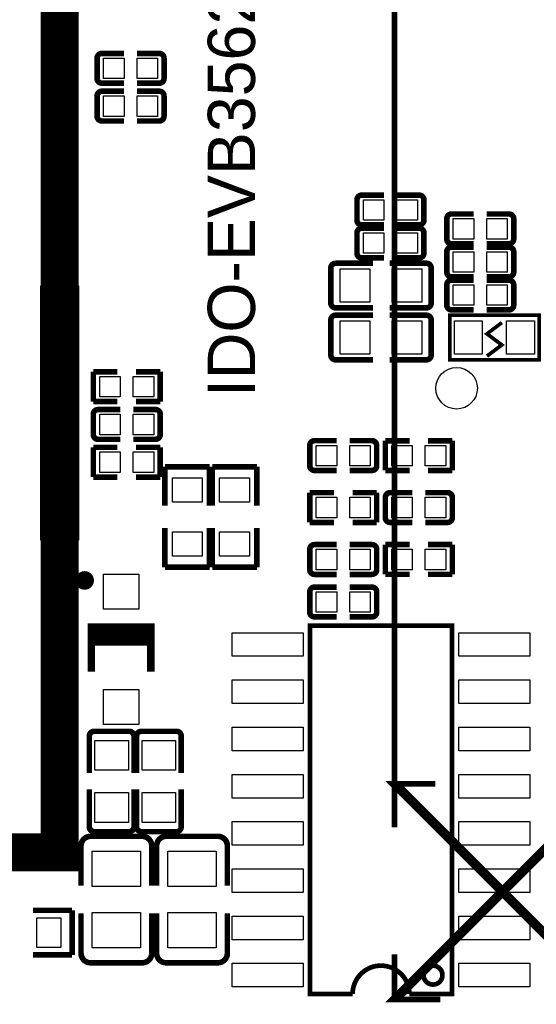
# Model space of a CAD drawing. Extents: x -11 to 307, y -16 to 111.
# Tile 12 of 26: x 84 to 98, y 11 to 37. Entities that reach past the tile are written whole.
import ezdxf

# ---------------------------------------------------------------- set-up
doc = ezdxf.new("R2010")
doc.units = 0
doc.header["$MEASUREMENT"] = 0
doc.layers.add('SILKSCREEN_TOP', color=7, linetype='CONTINUOUS')
doc.layers.add('TOP', color=3, linetype='CONTINUOUS')

msp = doc.modelspace()

# ---------------------------------------------------------------- linework, layer by layer
at = {"layer": 'SILKSCREEN_TOP'}
for points, const_width in [([(34.417, 14.732), (85.471, 14.732), (85.471, 65.913), (34.417, 65.913), (34.417, 14.732)], 1.016), ([(94.472811, 61.722), (94.472811, 15.4051)], 0.1524), ([(86.603103, 36.214152), (87.200791, 36.214152)], 0.150012), ([(88.148897, 36.214152), (87.551311, 36.214152)], 0.150012), ([(86.476103, 35.540848), (86.476103, 36.087152)], 0.150012), ([(88.275897, 36.087152), (88.275897, 35.540848)], 0.150012), ([(86.603103, 35.413848), (87.200791, 35.413848)], 0.150012), ([(88.148897, 35.413848), (87.551311, 35.413848)], 0.150012), ([(86.603103, 35.198152), (87.200791, 35.198152)], 0.150012), ([(88.148897, 35.198152), (87.551311, 35.198152)], 0.150012), ([(86.476103, 34.524848), (86.476103, 35.071152)], 0.150012), ([(88.275897, 35.071152), (88.275897, 34.524848)], 0.150012), ([(86.603103, 34.397848), (87.200791, 34.397848)], 0.150012), ([(88.148897, 34.397848), (87.551311, 34.397848)], 0.150012), ([(93.461103, 31.730848), (93.461103, 32.277152)], 0.150012), ([(93.588103, 32.404152), (94.185791, 32.404152)], 0.150012), ([(95.133897, 32.404152), (94.536311, 32.404152)], 0.150012), ([(95.260897, 32.277152), (95.260897, 31.730848)], 0.150012), ([(95.874103, 31.223001), (95.874103, 31.769304)], 0.150012), ([(96.001103, 31.896304), (96.598689, 31.896304)], 0.150012), ([(97.546897, 31.896304), (96.949209, 31.896304)], 0.150012), ([(97.673897, 31.769304), (97.673897, 31.223001)], 0.150012), ([(93.588103, 31.603848), (94.185791, 31.603848)], 0.150012), ([(93.588103, 31.515152), (94.185791, 31.515152)], 0.150012), ([(95.133897, 31.603848), (94.536311, 31.603848)], 0.150012), ([(95.133897, 31.515152), (94.536311, 31.515152)], 0.150012), ([(93.461103, 30.841848), (93.461103, 31.388152)], 0.150012), ([(95.260897, 31.388152), (95.260897, 30.841848)], 0.150012), ([(96.001103, 31.096001), (96.598689, 31.096001)], 0.150012), ([(96.001103, 31.007304), (96.598689, 31.007304)], 0.150012), ([(97.546897, 31.096001), (96.949209, 31.096001)], 0.150012), ([(97.546897, 31.007304), (96.949209, 31.007304)], 0.150012), ([(93.588103, 30.714848), (94.185791, 30.714848)], 0.150012), ([(95.133897, 30.714848), (94.536311, 30.714848)], 0.150012), ([(95.874103, 30.334001), (95.874103, 30.880304)], 0.150012), ([(97.673897, 30.880304), (97.673897, 30.334001)], 0.150012), ([(92.758311, 29.499611), (92.758311, 30.444389)], 0.150089), ([(92.885311, 30.571389), (93.894707, 30.571389)], 0.150089), ([(95.328689, 30.571389), (94.336108, 30.571389)], 0.150089), ([(95.455689, 30.444389), (95.455689, 29.499611)], 0.150089), ([(96.001103, 30.207001), (96.598689, 30.207001)], 0.150012), ([(96.001103, 30.118304), (96.598689, 30.118304)], 0.150012), ([(97.546897, 30.207001), (96.949209, 30.207001)], 0.150012), ([(97.546897, 30.118304), (96.949209, 30.118304)], 0.150012), ([(85.020912, 23.192994), (85.020912, 29.893006), (85.921113, 29.893006), (85.921113, 23.192994), (85.020912, 23.192994)], 0.150089), ([(95.874103, 29.445001), (95.874103, 29.991304)], 0.150012), ([(97.673897, 29.991304), (97.673897, 29.445001)], 0.150012), ([(92.885311, 29.372611), (93.894707, 29.372611)], 0.150089), ([(95.328689, 29.372611), (94.336108, 29.372611)], 0.150089), ([(96.001103, 29.318001), (96.598689, 29.318001)], 0.150012), ([(97.546897, 29.318001), (96.949209, 29.318001)], 0.150012), ([(92.885311, 29.174389), (93.894707, 29.174389)], 0.150089), ([(95.328689, 29.174389), (94.336108, 29.174389)], 0.150089), ([(98.354998, 27.975001), (98.354998, 29.174999), (95.955002, 29.174999), (95.955002, 27.975001), (98.354998, 27.975001)], 0.1), ([(92.758311, 28.102611), (92.758311, 29.047389)], 0.150089), ([(95.455689, 29.047389), (95.455689, 28.102611)], 0.150089), ([(96.955, 28.075001), (97.355, 28.375), (96.955, 28.675), (97.355, 28.974999)], 0.1), ([(92.885311, 27.975611), (93.894707, 27.975611)], 0.150089), ([(95.328689, 27.975611), (94.336108, 27.975611)], 0.150089), ([(86.374503, 26.854201), (86.374503, 27.654199)], 0.150089), ([(86.374503, 27.654199), (87.024489, 27.654199)], 0.150089), ([(88.174297, 27.654199), (87.524311, 27.654199)], 0.150089), ([(88.174297, 26.854201), (88.174297, 27.654199)], 0.150089), ([(87.024489, 26.854201), (86.374503, 26.854201)], 0.150089), ([(87.524311, 26.854201), (88.174297, 26.854201)], 0.150089), ([(86.374503, 25.965201), (86.374503, 26.511504)], 0.150012), ([(86.501503, 26.638504), (87.099089, 26.638504)], 0.150012), ([(88.047297, 26.638504), (87.449609, 26.638504)], 0.150012), ([(88.174297, 26.511504), (88.174297, 25.965201)], 0.150012), ([(87.024489, 25.622199), (86.374503, 25.622199)], 0.150089), ([(86.374503, 25.622199), (86.374503, 24.822201)], 0.150089), ([(86.501503, 25.838201), (87.099089, 25.838201)], 0.150012), ([(88.047297, 25.838201), (87.449609, 25.838201)], 0.150012), ([(87.524311, 25.622199), (88.174297, 25.622199)], 0.150089), ([(88.174297, 25.622199), (88.174297, 24.822201)], 0.150089), ([(92.191078, 25.126848), (92.191078, 25.673152)], 0.150012), ([(92.318078, 25.800152), (92.915765, 25.800152)], 0.150012), ([(93.863871, 25.800152), (93.266285, 25.800152)], 0.150012), ([(93.990871, 25.673152), (93.990871, 25.126848)], 0.150012), ([(94.873013, 25.799999), (94.223103, 25.799999)], 0.150089), ([(94.223103, 25.799999), (94.223103, 25.000001)], 0.150089), ([(95.372911, 25.799999), (96.022897, 25.799999)], 0.150089), ([(96.022897, 25.799999), (96.022897, 25.000001)], 0.150089), ([(88.300103, 24.048999), (88.300103, 25.09901)], 0.150089), ([(88.300103, 25.09901), (89.499897, 25.09901)], 0.150089), ([(89.499897, 25.09901), (89.499897, 24.048999)], 0.150089), ([(89.570103, 24.048999), (89.570103, 25.09901)], 0.150089), ([(89.570103, 25.09901), (90.769897, 25.09901)], 0.150089), ([(90.769897, 25.09901), (90.769897, 24.048999)], 0.150089), ([(86.374503, 24.822201), (87.024489, 24.822201)], 0.150089), ([(88.174297, 24.822201), (87.524311, 24.822201)], 0.150089), ([(92.318078, 24.999848), (92.915765, 24.999848)], 0.150012), ([(93.863871, 24.999848), (93.266285, 24.999848)], 0.150012), ([(94.223103, 25.000001), (94.873013, 25.000001)], 0.150089), ([(96.022897, 25.000001), (95.372911, 25.000001)], 0.150089), ([(92.841089, 24.402999), (92.191103, 24.402999)], 0.150089), ([(92.191103, 24.402999), (92.191103, 23.603001)], 0.150089), ([(93.340885, 24.402999), (93.990897, 24.402999)], 0.150089), ([(93.990897, 24.402999), (93.990897, 23.603001)], 0.150089), ([(94.350103, 24.403152), (94.947816, 24.403152)], 0.150012), ([(95.895922, 24.403152), (95.298311, 24.403152)], 0.150012), ([(94.223103, 23.729848), (94.223103, 24.276152)], 0.150012), ([(96.022922, 24.276152), (96.022922, 23.729848)], 0.150012), ([(92.191103, 23.603001), (92.841089, 23.603001)], 0.150089), ([(93.990897, 23.603001), (93.340885, 23.603001)], 0.150089), ([(94.350103, 23.602848), (94.947816, 23.602848)], 0.150012), ([(95.895922, 23.602848), (95.298311, 23.602848)], 0.150012), ([(88.300103, 23.449001), (88.300103, 22.39899)], 0.150089), ([(89.499897, 22.39899), (89.499897, 23.449001)], 0.150089), ([(89.570103, 23.449001), (89.570103, 22.39899)], 0.150089), ([(90.769897, 22.39899), (90.769897, 23.449001)], 0.150089), ([(92.318103, 23.006152), (92.915816, 23.006152)], 0.150012), ([(93.863922, 23.006152), (93.266311, 23.006152)], 0.150012), ([(94.873013, 23.005999), (94.223103, 23.005999)], 0.150089), ([(94.223103, 23.005999), (94.223103, 22.206001)], 0.150089), ([(95.372911, 23.005999), (96.022897, 23.005999)], 0.150089), ([(96.022897, 23.005999), (96.022897, 22.206001)], 0.150089), ([(92.191103, 22.332848), (92.191103, 22.879152)], 0.150012), ([(93.990922, 22.879152), (93.990922, 22.332848)], 0.150012), ([(88.300103, 22.39899), (89.499897, 22.39899)], 0.150089), ([(89.570103, 22.39899), (90.769897, 22.39899)], 0.150089), ([(92.318103, 22.205848), (92.915816, 22.205848)], 0.150012), ([(93.863922, 22.205848), (93.266311, 22.205848)], 0.150012), ([(94.223103, 22.206001), (94.873013, 22.206001)], 0.150089), ([(96.022897, 22.206001), (95.372911, 22.206001)], 0.150089), ([(92.191103, 21.189848), (92.191103, 21.736152)], 0.150012), ([(92.318103, 21.863152), (92.915715, 21.863152)], 0.150012), ([(93.863897, 21.863152), (93.266209, 21.863152)], 0.150012), ([(93.990897, 21.736152), (93.990897, 21.189848)], 0.150012), ([(92.318103, 21.062848), (92.915715, 21.062848)], 0.150012), ([(93.863897, 21.062848), (93.266209, 21.062848)], 0.150012), ([(87.921998, 19.593001), (87.921998, 20.792999), (86.322002, 20.792999), (86.322002, 19.593001)], 0.2), ([(87.921998, 20.592999), (86.322002, 20.592999)], 0.2), ([(87.921998, 20.393), (86.322002, 20.393)], 0.2), ([(86.395611, 17.985689), (87.340389, 17.985689)], 0.150089), ([(87.665611, 17.985689), (88.610389, 17.985689)], 0.150089), ([(86.268611, 17.858689), (86.268611, 16.866108)], 0.150089), ([(87.467389, 17.858689), (87.467389, 16.866108)], 0.150089), ([(87.538611, 17.858689), (87.538611, 16.866108)], 0.150089), ([(88.737389, 17.858689), (88.737389, 16.866108)], 0.150089), ([(86.268611, 15.415311), (86.268611, 16.424707)], 0.150089), ([(87.467389, 15.415311), (87.467389, 16.424707)], 0.150089), ([(87.538611, 15.415311), (87.538611, 16.424707)], 0.150089), ([(88.737389, 15.415311), (88.737389, 16.424707)], 0.150089), ([(87.340389, 15.288311), (86.395611, 15.288311)], 0.150089), ([(88.610389, 15.288311), (87.665611, 15.288311)], 0.150089), ([(86.298989, 15.162022), (87.691011, 15.162022)], 0.150089), ([(88.331015, 15.161997), (89.723011, 15.161997)], 0.150089), ([(86.044989, 14.908022), (86.044989, 13.831799)], 0.150089), ([(87.945011, 14.908022), (87.945011, 13.831799)], 0.150089), ([(88.077015, 14.907997), (88.077015, 13.831799)], 0.150089), ([(89.977011, 14.907997), (89.977011, 13.831799)], 0.150089), ([(85.80501, 13.172897), (84.754999, 13.172897)], 0.150089), ([(85.80501, 11.973103), (85.80501, 13.172897)], 0.150089), ([(86.044989, 12.016003), (86.044989, 13.087401)], 0.150089), ([(87.945011, 12.016003), (87.945011, 13.087401)], 0.150089), ([(88.077015, 12.016003), (88.077015, 13.087401)], 0.150089), ([(89.977011, 12.016003), (89.977011, 13.087401)], 0.150089), ([(84.754999, 11.973103), (85.80501, 11.973103)], 0.150089), ([(94.472811, 11.991289), (94.472811, 10.772089)], 0.1524), ([(87.691011, 11.762003), (86.298989, 11.762003)], 0.150089), ([(89.723011, 11.762003), (88.331015, 11.762003)], 0.150089)]:
    msp.add_lwpolyline(points, dxfattribs=dict(at, const_width=const_width))
for points, const_width in [([(86.476103, 36.087152, -0.414331), (86.603103, 36.214152)], 0.150012), ([(88.148897, 36.214152, -0.414331), (88.275897, 36.087152)], 0.150012), ([(86.603103, 35.413848, -0.414253), (86.476103, 35.540848)], 0.150012), ([(88.275897, 35.540848, -0.414253), (88.148897, 35.413848)], 0.150012), ([(86.476103, 35.071152, -0.414331), (86.603103, 35.198152)], 0.150012), ([(88.148897, 35.198152, -0.414331), (88.275897, 35.071152)], 0.150012), ([(86.603103, 34.397848, -0.414253), (86.476103, 34.524848)], 0.150012), ([(88.275897, 34.524848, -0.414253), (88.148897, 34.397848)], 0.150012), ([(93.461103, 32.277152, -0.414331), (93.588103, 32.404152)], 0.150012), ([(95.133897, 32.404152, -0.414331), (95.260897, 32.277152)], 0.150012), ([(93.588103, 31.603848, -0.414253), (93.461103, 31.730848)], 0.150012), ([(95.260897, 31.730848, -0.414253), (95.133897, 31.603848)], 0.150012), ([(95.874103, 31.769304, -0.414253), (96.001103, 31.896304)], 0.150012), ([(97.546897, 31.896304, -0.414253), (97.673897, 31.769304)], 0.150012), ([(93.461103, 31.388152, -0.414331), (93.588103, 31.515152)], 0.150012), ([(95.133897, 31.515152, -0.414331), (95.260897, 31.388152)], 0.150012), ([(96.001103, 31.096001, -0.414331), (95.874103, 31.223001)], 0.150012), ([(97.673897, 31.223001, -0.414331), (97.546897, 31.096001)], 0.150012), ([(95.874103, 30.880304, -0.414253), (96.001103, 31.007304)], 0.150012), ([(97.546897, 31.007304, -0.414253), (97.673897, 30.880304)], 0.150012), ([(93.588103, 30.714848, -0.414253), (93.461103, 30.841848)], 0.150012), ([(95.260897, 30.841848, -0.414253), (95.133897, 30.714848)], 0.150012), ([(92.758311, 30.444389, -0.414448), (92.885311, 30.571389)], 0.150089), ([(95.328689, 30.571389, -0.414448), (95.455689, 30.444389)], 0.150089), ([(96.001103, 30.207001, -0.414331), (95.874103, 30.334001)], 0.150012), ([(95.874103, 29.991304, -0.414253), (96.001103, 30.118304)], 0.150012), ([(97.673897, 30.334001, -0.414331), (97.546897, 30.207001)], 0.150012), ([(97.546897, 30.118304, -0.414253), (97.673897, 29.991304)], 0.150012), ([(92.885311, 29.372611, -0.414448), (92.758311, 29.499611)], 0.150089), ([(95.455689, 29.499611, -0.414448), (95.328689, 29.372611)], 0.150089), ([(96.001103, 29.318001, -0.414331), (95.874103, 29.445001)], 0.150012), ([(97.673897, 29.445001, -0.414331), (97.546897, 29.318001)], 0.150012), ([(92.758311, 29.047389, -0.414448), (92.885311, 29.174389)], 0.150089), ([(95.328689, 29.174389, -0.414448), (95.455689, 29.047389)], 0.150089), ([(92.885311, 27.975611, -0.414448), (92.758311, 28.102611)], 0.150089), ([(95.455689, 28.102611, -0.414448), (95.328689, 27.975611)], 0.150089), ([(86.374503, 26.511504, -0.414253), (86.501503, 26.638504)], 0.150012), ([(88.047297, 26.638504, -0.414253), (88.174297, 26.511504)], 0.150012), ([(86.501503, 25.838201, -0.414331), (86.374503, 25.965201)], 0.150012), ([(88.174297, 25.965201, -0.414331), (88.047297, 25.838201)], 0.150012), ([(92.191078, 25.673152, -0.414337), (92.318078, 25.800152)], 0.150012), ([(93.863871, 25.800152, -0.414371), (93.990871, 25.673152)], 0.150012), ([(92.318078, 24.999848, -0.414212), (92.191078, 25.126848)], 0.150012), ([(93.990871, 25.126848, -0.414246), (93.863871, 24.999848)], 0.150012), ([(94.223103, 24.276152, -0.414326), (94.350103, 24.403152)], 0.150012), ([(95.895922, 24.403152, -0.414335), (96.022922, 24.276152)], 0.150012), ([(94.350103, 23.602848, -0.414209), (94.223103, 23.729848)], 0.150012), ([(96.022922, 23.729848, -0.414219), (95.895922, 23.602848)], 0.150012), ([(92.191103, 22.879152, -0.414298), (92.318103, 23.006152)], 0.150012), ([(93.863922, 23.006152, -0.414371), (93.990922, 22.879152)], 0.150012), ([(86.267011, 22.043009, 1.00003), (86.016998, 22.042984, 0.99997), (86.267011, 22.043009)], 0.250012), ([(92.318103, 22.205848, -0.414173), (92.191103, 22.332848)], 0.150012), ([(93.990922, 22.332848, -0.414246), (93.863922, 22.205848)], 0.150012), ([(92.191103, 21.736152, -0.414256), (92.318103, 21.863152)], 0.150012), ([(93.863897, 21.863152, -0.414223), (93.990897, 21.736152)], 0.150012), ([(92.318103, 21.062848, -0.41436), (92.191103, 21.189848)], 0.150012), ([(93.990897, 21.189848, -0.414327), (93.863897, 21.062848)], 0.150012), ([(94.107, 11.684, -0.41422), (94.869, 10.922), (96.012, 10.922), (96.012, 20.828), (92.202, 20.828), (92.202, 10.922), (93.342993, 10.922, -0.412462), (94.102504, 11.685981)], 0.127), ([(86.268611, 17.858689, -0.414448), (86.395611, 17.985689)], 0.150089), ([(87.340389, 17.985689, -0.414448), (87.467389, 17.858689)], 0.150089), ([(87.538611, 17.858689, -0.414448), (87.665611, 17.985689)], 0.150089), ([(88.610389, 17.985689, -0.414448), (88.737389, 17.858689)], 0.150089), ([(86.395611, 15.288311, -0.414448), (86.268611, 15.415311)], 0.150089), ([(87.467389, 15.415311, -0.414448), (87.340389, 15.288311)], 0.150089), ([(87.665611, 15.288311, -0.414448), (87.538611, 15.415311)], 0.150089), ([(88.737389, 15.415311, -0.414448), (88.610389, 15.288311)], 0.150089), ([(86.044989, 14.908022, -0.414183), (86.298989, 15.162022)], 0.150089), ([(87.691011, 15.162022, -0.414182), (87.945011, 14.908022)], 0.150089), ([(88.077015, 14.907997, -0.414211), (88.331015, 15.161997)], 0.150089), ([(89.723011, 15.161997, -0.414201), (89.977011, 14.907997)], 0.150089), ([(86.298989, 11.762003, -0.414187), (86.044989, 12.016003)], 0.150089), ([(87.945011, 12.016003, -0.414185), (87.691011, 11.762003)], 0.150089), ([(88.331015, 11.762003, -0.414206), (88.077015, 12.016003)], 0.150089), ([(89.977011, 12.016003, -0.414197), (89.723011, 11.762003)], 0.150089), ([(95.758076, 11.429975, 0.99999), (95.25, 11.43, 1.00001), (95.758076, 11.429975)], 0.127)]:
    msp.add_lwpolyline(points, format="xyb", dxfattribs=dict(at, const_width=const_width))
for points in [[(95.5675, 16.571011, 0.1524, 0.1524, 0), (94.472811, 16.571011, 0.254, 0.254, 0), (100.271732, 10.772089, 0.254, 0.254, 0), (100.274095, 10.772089, 0.1524, 0.1524, 0), (100.274095, 12.057405, 0.1524, 0.1524, 0)], [(100.274095, 16.571011, 0.254, 0.254, 0), (100.271732, 16.571011, 0.254, 0.254, 0), (94.472811, 10.772089, 0.1524, 0.1524, 0), (95.696989, 10.772089, 0.1524, 0.1524, 0)]]:
    msp.add_lwpolyline(points, format="xyseb", dxfattribs=at)
at = {"layer": 'TOP'}
for points in [[(86.650297, 35.538537), (86.650297, 36.089742), (87.201502, 36.089742), (87.201502, 35.538537)], [(87.550473, 35.538537), (87.550473, 36.089742), (88.101678, 36.089742), (88.101678, 35.538537)], [(86.650297, 34.522537), (86.650297, 35.073742), (87.201502, 35.073742), (87.201502, 34.522537)], [(87.550473, 34.522537), (87.550473, 35.073742), (88.101678, 35.073742), (88.101678, 34.522537)], [(93.635297, 31.728537), (93.635297, 32.279742), (94.186502, 32.279742), (94.186502, 31.728537)], [(94.535473, 31.728537), (94.535473, 32.279742), (95.086678, 32.279742), (95.086678, 31.728537)], [(96.599515, 31.771603), (96.599515, 31.220397), (96.048309, 31.220397), (96.048309, 31.771603)], [(97.499691, 31.771603), (97.499691, 31.220397), (96.948485, 31.220397), (96.948485, 31.771603)], [(93.635297, 30.839537), (93.635297, 31.390742), (94.186502, 31.390742), (94.186502, 30.839537)], [(94.535473, 30.839537), (94.535473, 31.390742), (95.086678, 31.390742), (95.086678, 30.839537)], [(96.599515, 30.882603), (96.599515, 30.331397), (96.048309, 30.331397), (96.048309, 30.882603)], [(97.499691, 30.882603), (97.499691, 30.331397), (96.948485, 30.331397), (96.948485, 30.882603)], [(93.006951, 29.522395), (93.006951, 30.421605), (93.807051, 30.421605), (93.807051, 29.522395)], [(94.406949, 29.522395), (94.406949, 30.421605), (95.207049, 30.421605), (95.207049, 29.522395)], [(96.599515, 29.993603), (96.599515, 29.442397), (96.048309, 29.442397), (96.048309, 29.993603)], [(97.499691, 29.993603), (97.499691, 29.442397), (96.948485, 29.442397), (96.948485, 29.993603)], [(85.87105, 29.792905), (85.87105, 27.792909), (85.07095, 27.792909), (85.07095, 29.792905)], [(93.006951, 28.125395), (93.006951, 29.024605), (93.807051, 29.024605), (93.807051, 28.125395)], [(94.406949, 28.125395), (94.406949, 29.024605), (95.207049, 29.024605), (95.207049, 28.125395)], [(96.079996, 29.024999), (96.830007, 29.024999), (96.830007, 28.125001), (96.079996, 28.125001)], [(97.479993, 29.024999), (98.230004, 29.024999), (98.230004, 28.125001), (97.479993, 28.125001)], [(87.099915, 27.529803), (87.099915, 26.978597), (86.548709, 26.978597), (86.548709, 27.529803)], [(88.000091, 27.529803), (88.000091, 26.978597), (87.448885, 26.978597), (87.448885, 27.529803)], [(85.87105, 26.14295), (85.07095, 26.14295), (85.07095, 26.94305), (85.87105, 26.94305)], [(87.099915, 26.513803), (87.099915, 25.962597), (86.548709, 25.962597), (86.548709, 26.513803)], [(88.000091, 26.513803), (88.000091, 25.962597), (87.448885, 25.962597), (87.448885, 26.513803)], [(86.548697, 24.946585), (86.548697, 25.49779), (87.099902, 25.49779), (87.099902, 24.946585)], [(87.448873, 24.946585), (87.448873, 25.49779), (88.000078, 25.49779), (88.000078, 24.946585)], [(92.365271, 25.124537), (92.365271, 25.675742), (92.916477, 25.675742), (92.916477, 25.124537)], [(93.265447, 25.124537), (93.265447, 25.675742), (93.816653, 25.675742), (93.816653, 25.124537)], [(94.397297, 25.124385), (94.397297, 25.67559), (94.948502, 25.67559), (94.948502, 25.124385)], [(95.297473, 25.124385), (95.297473, 25.67559), (95.848678, 25.67559), (95.848678, 25.124385)], [(85.87105, 25.293091), (85.87105, 23.293095), (85.07095, 23.293095), (85.07095, 25.293091)], [(89.299999, 24.148885), (88.500001, 24.148885), (88.500001, 24.798896), (89.299999, 24.798896)], [(90.569999, 24.148885), (89.770001, 24.148885), (89.770001, 24.798896), (90.569999, 24.798896)], [(92.365297, 23.727385), (92.365297, 24.27859), (92.916502, 24.27859), (92.916502, 23.727385)], [(93.265473, 23.727385), (93.265473, 24.27859), (93.816678, 24.27859), (93.816678, 23.727385)], [(94.397322, 23.727537), (94.397322, 24.278742), (94.948527, 24.278742), (94.948527, 23.727537)], [(95.297498, 23.727537), (95.297498, 24.278742), (95.848703, 24.278742), (95.848703, 23.727537)], [(89.299999, 22.699104), (88.500001, 22.699104), (88.500001, 23.349115), (89.299999, 23.349115)], [(90.569999, 22.699104), (89.770001, 22.699104), (89.770001, 23.349115), (90.569999, 23.349115)], [(92.365297, 22.330537), (92.365297, 22.881742), (92.916502, 22.881742), (92.916502, 22.330537)], [(93.265473, 22.330537), (93.265473, 22.881742), (93.816678, 22.881742), (93.816678, 22.330537)], [(94.397297, 22.330385), (94.397297, 22.88159), (94.948502, 22.88159), (94.948502, 22.330385)], [(95.297473, 22.330385), (95.297473, 22.88159), (95.848678, 22.88159), (95.848678, 22.330385)], [(87.597005, 22.213011), (87.597005, 21.273008), (86.646995, 21.273008), (86.646995, 22.213011)], [(92.916515, 21.73845), (92.916515, 21.187245), (92.365309, 21.187245), (92.365309, 21.73845)], [(93.816691, 21.73845), (93.816691, 21.187245), (93.265485, 21.187245), (93.265485, 21.73845)], [(92.0115, 20.0025), (90.1065, 20.0025), (90.1065, 20.6375), (92.0115, 20.6375)], [(98.1075, 20.0025), (96.2025, 20.0025), (96.2025, 20.6375), (98.1075, 20.6375)], [(92.0115, 18.7325), (90.1065, 18.7325), (90.1065, 19.3675), (92.0115, 19.3675)], [(98.1075, 18.7325), (96.2025, 18.7325), (96.2025, 19.3675), (98.1075, 19.3675)], [(87.597005, 19.112992), (87.597005, 18.172989), (86.646995, 18.172989), (86.646995, 19.112992)], [(92.0115, 17.4625), (90.1065, 17.4625), (90.1065, 18.0975), (92.0115, 18.0975)], [(98.1075, 17.4625), (96.2025, 17.4625), (96.2025, 18.0975), (98.1075, 18.0975)], [(87.317605, 16.936949), (86.418395, 16.936949), (86.418395, 17.737049), (87.317605, 17.737049)], [(88.587605, 16.936949), (87.688395, 16.936949), (87.688395, 17.737049), (88.587605, 17.737049)], [(92.0115, 16.1925), (90.1065, 16.1925), (90.1065, 16.8275), (92.0115, 16.8275)], [(98.1075, 16.1925), (96.2025, 16.1925), (96.2025, 16.8275), (98.1075, 16.8275)], [(87.317605, 15.536951), (86.418395, 15.536951), (86.418395, 16.337051), (87.317605, 16.337051)], [(88.587605, 15.536951), (87.688395, 15.536951), (87.688395, 16.337051), (88.587605, 16.337051)], [(92.0115, 14.9225), (90.1065, 14.9225), (90.1065, 15.5575), (92.0115, 15.5575)], [(98.1075, 14.9225), (96.2025, 14.9225), (96.2025, 15.5575), (98.1075, 15.5575)], [(87.644999, 13.811987), (86.345001, 13.811987), (86.345001, 14.761997), (87.644999, 14.761997)], [(89.676999, 13.811987), (88.377001, 13.811987), (88.377001, 14.761997), (89.676999, 14.761997)], [(92.0115, 13.6525), (90.1065, 13.6525), (90.1065, 14.2875), (92.0115, 14.2875)], [(98.1075, 13.6525), (96.2025, 13.6525), (96.2025, 14.2875), (98.1075, 14.2875)], [(87.644999, 12.162003), (86.345001, 12.162003), (86.345001, 13.112013), (87.644999, 13.112013)], [(89.676999, 12.162003), (88.377001, 12.162003), (88.377001, 13.112013), (89.676999, 13.112013)], [(92.0115, 12.3825), (90.1065, 12.3825), (90.1065, 13.0175), (92.0115, 13.0175)], [(98.1075, 12.3825), (96.2025, 12.3825), (96.2025, 13.0175), (98.1075, 13.0175)], [(85.504896, 12.972999), (85.504896, 12.173001), (84.854885, 12.173001), (84.854885, 12.972999)], [(92.0115, 11.1125), (90.1065, 11.1125), (90.1065, 11.7475), (92.0115, 11.7475)], [(98.1075, 11.1125), (96.2025, 11.1125), (96.2025, 11.7475), (98.1075, 11.7475)]]:
    msp.add_lwpolyline(points, close=True, dxfattribs=at)
msp.add_circle((96.139, 27.210995), 0.559003, dxfattribs=at)

# ---------------------------------------------------------------- texts
at = {"layer": 'SILKSCREEN_TOP', "width": 1.02}
msp.add_text('IDO-EVB3562-VIB', height=1.27, rotation=90, dxfattribs=at).set_placement((90.720342, 26.9748))

doc.saveas('drawing.dxf')
